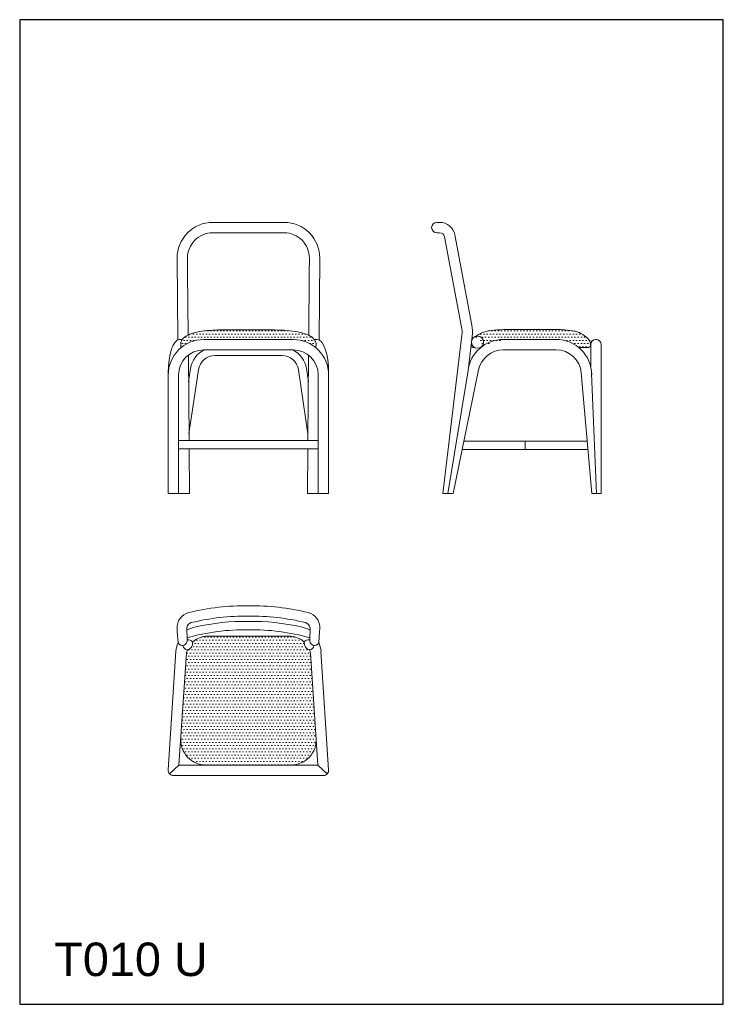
# Model space of a CAD drawing. Header units: millimetres. Extents: x 1925 to 2135, y 1612 to 1906.
import ezdxf

# ---------------------------------------------------------------- set-up
doc = ezdxf.new("R2010")
doc.units = ezdxf.units.MM
doc.layers.add('_LINEE2D NEW', color=174, linetype='Continuous')
doc.layers.add('Estructura', color=250, linetype='Continuous', lineweight=20)
doc.styles.get("Standard").update_dxf_attribs({"font": 'arial.ttf'})
pattern_1 = [(0, (2183.7895, 255.3916), (0.47625, 0.9525), [0, -0.9525])]

msp = doc.modelspace()

# ---------------------------------------------------------------- hatches: boundary and pattern name
at = {"layer": 'Estructura'}
h = msp.add_hatch(dxfattribs=at)
h.set_pattern_fill('DOTS', color=251, scale=0.6)
h.set_pattern_definition(pattern_1)
edge = h.paths.add_edge_path()
edge.add_spline(control_points=[(2011.46, 1811.43), (2010.94, 1811.68), (2008.33, 1812.59), (2002.71, 1813.08), (1994.78, 1812.99), (1986.91, 1813.1), (1980.21, 1812.88), (1976.76, 1812.11), (1975.47, 1811.45)], knot_values=[4.10015, 4.10015, 4.10015, 4.10015, 5.895924, 12.216988, 20.165885, 29.478678, 35.897555, 40.135177, 40.135177, 40.135177, 40.135177], degree=3, periodic=0)
edge.add_spline(control_points=[(1975.47, 1811.45), (1975.27, 1811.35), (1974.62, 1810.99), (1973.99, 1810.53), (1973.69, 1810.14)], knot_values=[40.135177, 40.135177, 40.135177, 40.135177, 40.786115, 42.275905, 42.275905, 42.275905, 42.275905], degree=3, periodic=0)
edge.add_spline(control_points=[(1973.69, 1810.14), (1973.56, 1809.97), (1973.29, 1809.5), (1973.26, 1808.93), (1973.24, 1808.58)], knot_values=[42.275905, 42.275905, 42.275905, 42.275905, 42.933808, 43.943279, 43.943279, 43.943279, 43.943279], degree=3, periodic=0)
edge.add_line((1973.24, 1808.58), (1973.24, 1808.29))
edge.add_arc((1973.74, 1808.29), 0.5, 180, 245.1468)
edge.add_arc((1980.12, 1799.54), 10.6, 90, 128.4687, ccw=False)
edge.add_line((1980.12, 1810.14), (2006.8, 1810.14))
edge.add_arc((2006.8, 1799.54), 10.6, 51.5313, 90, ccw=False)
edge.add_arc((2013.19, 1808.29), 0.5, 294.8532, 360)
edge.add_line((2013.69, 1808.29), (2013.69, 1808.58))
edge.add_spline(control_points=[(2013.69, 1808.58), (2013.68, 1808.72), (2013.58, 1809.24), (2013.37, 1809.75), (2013.13, 1810.1), (2013.1, 1810.14)], knot_values=[0, 0, 0, 0, 0.408656, 1.653433, 1.815047, 1.815047, 1.815047, 1.815047], degree=3, periodic=0)
edge.add_spline(control_points=[(2013.1, 1810.14), (2012.7, 1810.69), (2012.12, 1811.1), (2011.46, 1811.43)], knot_values=[1.815047, 1.815047, 1.815047, 1.815047, 4.10015, 4.10015, 4.10015, 4.10015], degree=3, periodic=0)
h = msp.add_hatch(dxfattribs=at)
h.set_pattern_fill('DOTS', color=251, scale=0.6)
h.set_pattern_definition(pattern_1)
edge = h.paths.add_edge_path()
edge.add_spline(control_points=[(2095.59, 1808.27), (2095.6, 1808.55), (2095.63, 1809.68), (2093.95, 1811.3), (2091.98, 1812.35), (2090.93, 1812.64), (2090.25, 1812.75)], knot_values=[0.493437, 0.493437, 0.493437, 0.493437, 1.35197, 4.371885, 7.045591, 8.173336, 8.173336, 8.173336, 8.173336], degree=3, periodic=0)
edge.add_spline(control_points=[(2090.25, 1812.75), (2087.84, 1813.11), (2082.85, 1813.13), (2077.11, 1813.19), (2070.67, 1813.14), (2066.05, 1813.03), (2063.25, 1812.33), (2061.81, 1811.45), (2061.27, 1811.06)], knot_values=[10.888052, 10.888052, 10.888052, 10.888052, 14.379276, 22.008919, 29.325431, 33.392047, 36.516257, 38.527356, 38.527356, 38.527356, 38.527356], degree=3, periodic=0)
edge.add_arc((2061.83, 1809.34), 1.81, 0, 108.1124, ccw=False)
edge.add_arc((2061.83, 1809.33), 1.81, -51.5141, 0.3995, ccw=False)
edge.add_arc((2069.52, 1799.58), 10.6, 90.0012, 128.2397, ccw=False)
edge.add_line((2069.52, 1810.18), (2085.31, 1810.18))
edge.add_arc((2085.31, 1799.58), 10.6, 50.6769, 90.0012, ccw=False)
edge.add_line((2092.03, 1807.78), (2095.09, 1807.78))
edge.add_arc((2095.09, 1808.28), 0.5, 270, 360)
edge.add_line((2095.59, 1808.28), (2095.59, 1808.28))
h = msp.add_hatch(dxfattribs=at)
h.set_pattern_fill('DOTS', color=251, scale=0.6)
h.set_pattern_definition(pattern_1)
h.paths.add_polyline_path([(1981.3, 1721.57, 0.193913), (1976.8, 1719.75, -0.379271), (1975.25, 1717.45, 0.114796), (1974.82, 1714.53), (1973.26, 1691.09, 0.433819), (1980.76, 1683.08), (2006.17, 1683.08, 0.433857), (2013.66, 1691.1), (2011.97, 1716.46, 0.039929), (2011.67, 1717.45, -0.379271), (2010.13, 1719.75, 0.193913), (2005.62, 1721.57)])

# ---------------------------------------------------------------- linework, layer by layer
at = {"color": 30}
msp.add_lwpolyline([(1925.19, 1611.65), (2135.19, 1611.65), (2135.19, 1905.65), (1925.19, 1905.65)], close=True, dxfattribs=at)
at = {"layer": 'Estructura', "color": 7, "lineweight": 20, "ltscale": 2}
for p, q in [((2004.56, 1845.12), (1982.37, 1845.12)), ((2050.53, 1845.12), (2049.68, 1845.12)), ((2004.14, 1842.02), (1982.78, 1842.02)), ((2049.68, 1842.02), (2050.53, 1842.02)), ((2057.07, 1813.88), (2052.01, 1840.8)), ((2060.12, 1814.45), (2055.05, 1841.37)), ((1972.38, 1810.01), (1972.18, 1834.44)), ((1975.32, 1830.18), (1975.28, 1834.46)), ((2011.61, 1830.18), (2011.64, 1834.46)), ((2014.54, 1810.01), (2014.74, 1834.44)), ((1975.47, 1811.45), (1975.32, 1830.18)), ((2011.46, 1811.43), (2011.61, 1830.18)), ((2051.45, 1764.12), (2057.15, 1811.45)), ((2059, 1800.85), (2060.23, 1811.08)), ((1980.12, 1810.14), (2006.8, 1810.14)), ((2014, 1810.14), (2013.1, 1810.14)), ((2014, 1810.14), (2013.3, 1810.14)), ((2085.31, 1810.18), (2069.52, 1810.18)), ((2095.61, 1808.63), (2095.61, 1802.08)), ((2097.31, 1810.18), (2097.16, 1810.18)), ((2098.71, 1808.63), (2098.71, 1764.12)), ((1975.72, 1780.04), (1975.52, 1805.46)), ((1980.12, 1807.04), (2006.8, 1807.04)), ((1983.48, 1805.38), (2003.44, 1805.38)), ((2011.2, 1780.04), (2011.41, 1805.46)), ((2085.31, 1807.08), (2069.52, 1807.08)), ((2095.09, 1807.78), (2092.03, 1807.78)), ((1969.52, 1800.18), (1969.52, 1764.12)), ((1972.62, 1799.54), (1972.62, 1764.12)), ((1975.58, 1797.55), (1976.16, 1801.46)), ((1975.71, 1782), (1978.53, 1801.11)), ((2011.22, 1782), (2008.39, 1801.11)), ((2011.34, 1797.55), (2010.76, 1801.46)), ((2014.3, 1799.54), (2014.3, 1764.12)), ((2017.4, 1800.18), (2017.4, 1764.12)), ((2053.02, 1764.12), (2059, 1800.85)), ((2054.6, 1764.12), (2062.17, 1801.09)), ((2095.92, 1764.12), (2092.78, 1800.23)), ((2097.31, 1764.12), (2095.9, 1800)), ((2014.3, 1780.04), (1972.62, 1780.04)), ((2094.55, 1779.84), (2057.82, 1779.84)), ((2014.3, 1777.54), (1972.62, 1777.54)), ((1975.85, 1764.12), (1975.74, 1777.54)), ((2011.08, 1764.12), (2011.18, 1777.54)), ((2094.77, 1777.34), (2057.31, 1777.34)), ((1972.16, 1723.85), (1972.22, 1722.89)), ((1972.22, 1722.99), (1972.47, 1719.62)), ((1975.04, 1724.02), (1975.13, 1720.56)), ((2011.88, 1724.02), (2011.8, 1720.56)), ((2014.71, 1722.99), (2014.45, 1719.62)), ((2014.77, 1723.85), (2014.7, 1722.89)), ((2005.63, 1721.57), (1981.3, 1721.57)), ((1971.82, 1717.07), (1969.52, 1681.64)), ((2015.11, 1717.07), (2017.4, 1681.64)), ((1974.95, 1716.46), (1972.73, 1683.08)), ((2011.97, 1716.46), (2014.2, 1683.08)), ((1972.73, 1683.08), (1969.94, 1680.47)), ((2014.2, 1683.08), (1972.73, 1683.08)), ((2014.2, 1683.08), (2016.99, 1680.47)), ((2015.85, 1679.98), (1971.07, 1679.98))]:
    msp.add_line(p, q, dxfattribs=at)
at = {"layer": 'Estructura', "color": 7}
for p, q in [((1972.92, 1810.14), (1973.69, 1810.14)), ((1973.24, 1808.58), (1973.24, 1808.29)), ((2013.69, 1808.58), (2013.69, 1808.29)), ((2060.9, 1807.78), (2060.44, 1807.78))]:
    msp.add_line(p, q, dxfattribs=at)
at = {"layer": 'Estructura', "color": 7, "lineweight": 20}
for p, q in [((2076.04, 1777.34), (2076.04, 1779.84)), ((1975.85, 1764.12), (1969.52, 1764.12)), ((2017.4, 1764.12), (2011.08, 1764.12)), ((2051.45, 1764.12), (2054.6, 1764.12)), ((2095.92, 1764.12), (2098.71, 1764.12))]:
    msp.add_line(p, q, dxfattribs=at)
msp.add_circle((2061.83, 1809.34), 1.81, dxfattribs=at)
at = {"layer": 'Estructura', "color": 7, "lineweight": 20, "ltscale": 2}
for centre, radius, start, end in [((1982.78, 1834.52), 10.6, 90, 180.4604), ((2004.14, 1834.52), 10.6, 359.5396, 90), ((2049.68, 1843.57), 1.55, 90, 270), ((2050.53, 1840.52), 4.6, 10.6485, 90), ((1982.78, 1834.52), 7.5, 90, 180.4604), ((2004.14, 1834.52), 7.5, 359.5396, 90), ((2050.53, 1840.52), 1.5, 10.6485, 90), ((2049.21, 1812.4), 11.1, 353.1352, 10.6485), ((2049.21, 1812.4), 8, 353.1352, 10.6485), ((1980.12, 1799.54), 10.6, 90, 180), ((2006.8, 1799.54), 10.6, 0, 90), ((2069.52, 1799.58), 10.6, 90, 173.1352), ((2085.31, 1799.58), 10.6, 0, 90), ((2097.16, 1808.63), 1.55, 0, 180), ((1980.12, 1799.54), 7.5, 90, 180), ((1983.48, 1800.38), 7.4, 115.8651, 171.5794), ((1983.48, 1800.38), 5, 90, 171.5794), ((2003.44, 1800.38), 5, 8.4206, 90), ((2003.44, 1800.38), 7.4, 8.4206, 64.1349), ((2006.8, 1799.54), 7.5, 0, 90), ((2069.52, 1799.58), 7.5, 90, 168.4193), ((2085.31, 1799.58), 7.5, 4.4829, 90), ((1992.41, 1660.3), 70.35, 89.1406, 103.7793), ((1994.52, 1660.3), 70.35, 76.2207, 90.8594), ((1976.75, 1724.16), 4.6, 103.7793, 183.8629), ((1992.41, 1660.3), 67.25, 89.101, 103.7793), ((1992.41, 1660.3), 65.69, 89.0797, 102.9102), ((1994.52, 1660.3), 67.25, 76.2207, 90.899), ((1994.52, 1660.3), 65.69, 77.0898, 90.9203), ((2010.18, 1724.16), 4.6, 356.1371, 76.2207), ((1977.08, 1723.67), 2.07, 109.406, 170.2181), ((1992.41, 1660.3), 63.19, 89.0433, 105.8802), ((1980.52, 1712.15), 12.5, 102.9102, 115.0041), ((1994.52, 1660.3), 63.19, 74.1198, 90.9567), ((2006.4, 1712.15), 12.5, 64.9959, 77.0898), ((2009.85, 1723.67), 2.07, 9.7819, 70.594), ((1973.76, 1720.2), 1.41, 204.1503, 14.7425), ((1975.45, 1718.98), 1.55, 29.6284, 101.4125), ((1981.3, 1715.07), 6.5, 90, 133.8968), ((2005.62, 1715.07), 6.5, 46.1032, 90), ((2011.48, 1718.98), 1.55, 78.5875, 150.3716), ((2013.16, 1720.2), 1.41, 165.2575, 335.8497), ((1981.42, 1716.06), 9.66, 157.988, 173.9665), ((1975.45, 1718.98), 1.55, 189.802, 262.7818), ((1981.3, 1715.07), 6.5, 158.5175, 167.6636), ((1974.72, 1719.47), 2.09, 284.6507, 7.7596), ((2012.2, 1719.47), 2.09, 172.2404, 255.3493), ((2011.48, 1718.98), 1.55, 277.2182, 350.198), ((2005.62, 1715.07), 6.5, 12.3364, 21.4825), ((2005.51, 1716.06), 9.66, 6.0335, 22.012), ((1980.76, 1690.59), 7.51, 176.2194, 269.9721), ((2006.17, 1690.59), 7.51, 270.0279, 3.7806), ((1971.07, 1681.53), 1.55, 176.1371, 270), ((2015.85, 1681.53), 1.55, 270, 3.8629)]:
    msp.add_arc(centre, radius, start, end, dxfattribs=at)
at = {"layer": 'Estructura', "color": 7}
for centre, radius, start, end in [((1973.74, 1808.29), 0.5, 180, 245.1468), ((2013.19, 1808.29), 0.5, 294.8532, 360), ((2060.44, 1808.28), 0.5, 168.8863, 270), ((2062.99, 1807.78), 3.09, 159.7898, 168.8863), ((2095.09, 1808.28), 0.5, 270, 359.0491)]:
    msp.add_arc(centre, radius, start, end, dxfattribs=at)
at = {"layer": 'Estructura', "color": 7, "lineweight": 20, "ltscale": 2, "extrusion": (0, 0, -1)}
msp.add_ellipse((1972.92, 1800.18), major_axis=(0, 9.96), ratio=0.341474, start_param=4.712389, end_param=6.283185, dxfattribs=at)
at = {"layer": 'Estructura', "color": 7, "lineweight": 20, "ltscale": 2}
msp.add_ellipse((2014, 1800.18), major_axis=(0, 9.96), ratio=0.341474, start_param=4.712389, end_param=6.283185, dxfattribs=at)
at = {"layer": 'Estructura', "color": 7}
for points, knots in [([(2013.69, 1808.58), (2013.68, 1808.72), (2013.58, 1809.24), (2012.88, 1810.91), (2009.19, 1812.51), (2002.71, 1813.08), (1994.78, 1812.99), (1986.91, 1813.1), (1980, 1812.88), (1975.65, 1811.85), (1973.31, 1810), (1973.26, 1808.93), (1973.24, 1808.58)], [0, 0, 0, 0, 0.408656, 1.653433, 5.895924, 12.216988, 20.165885, 29.478678, 35.897555, 40.786115, 42.933808, 43.943279, 43.943279, 43.943279, 43.943279]), ([(2090.25, 1812.75), (2087.84, 1813.11), (2082.85, 1813.13), (2077.11, 1813.19), (2070.67, 1813.14), (2066.05, 1813.03), (2063.25, 1812.33), (2061.81, 1811.45), (2061.27, 1811.06)], [10.888052, 10.888052, 10.888052, 10.888052, 14.379276, 22.008919, 29.325431, 33.392047, 36.516257, 38.527356, 38.527356, 38.527356, 38.527356]), ([(2095.59, 1808.27), (2095.6, 1808.55), (2095.63, 1809.68), (2093.95, 1811.3), (2091.98, 1812.35), (2090.93, 1812.64), (2090.25, 1812.75)], [0.493437, 0.493437, 0.493437, 0.493437, 1.35197, 4.371885, 7.045591, 8.173336, 8.173336, 8.173336, 8.173336])]:
    msp.add_open_spline(points, degree=3, knots=knots, dxfattribs=at)

# ---------------------------------------------------------------- texts
at = {"layer": '_LINEE2D NEW', "color": 3, "insert": (1935.51, 1630.08), "char_height": 10, "attachment_point": 1}
msp.add_mtext_dynamic_manual_height_columns('T010 U', width=1173.3206, gutter_width=12.5, heights=[0], dxfattribs=at)

doc.saveas('drawing.dxf')
